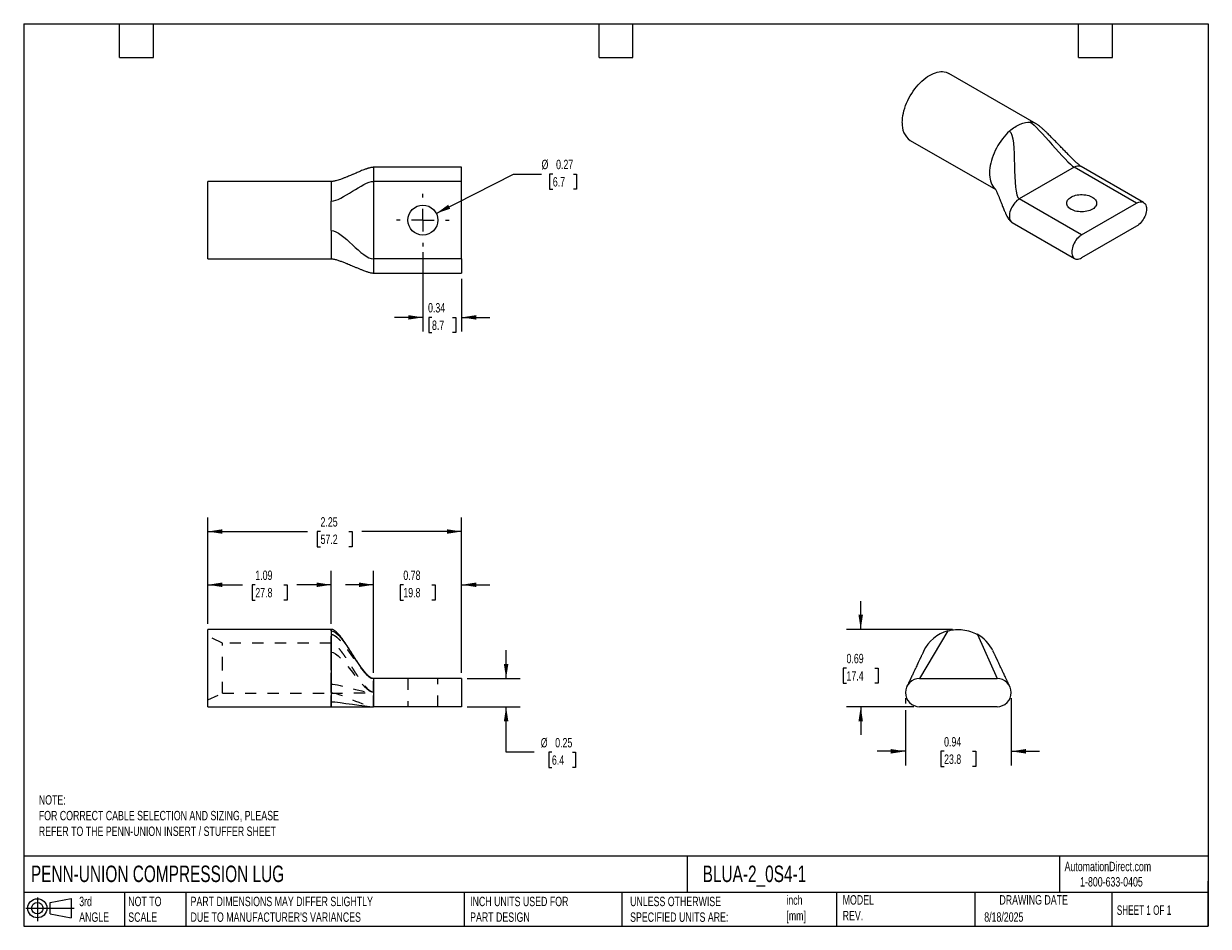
# Model space of a CAD drawing. Header units: inches. Extents: x 0.2 to 10.8, y 0.2 to 8.2.
import ezdxf

# ---------------------------------------------------------------- set-up
doc = ezdxf.new("R2010")
doc.units = ezdxf.units.IN
doc.header["$MEASUREMENT"] = 0
for name, pattern in [('SLD-Center', [0.75, 0.6, -0.05, 0.05, -0.05]), ('SLD-Dashed', [0.075, 0.05, -0.025]), ('SLD-Solid', [0])]:
    doc.linetypes.add(name, pattern=pattern)
for name, color, linetype in [('CENTER', 40, 'SLD-Center'), ('HIDDEN', 102, 'SLD-Dashed'), ('SLD-DEFPOINTS', 7, 'Continuous')]:
    doc.layers.add(name, color=color, linetype=linetype)
doc.layers.add('DIMENSIONS', color=140, linetype='SLD-Solid', lineweight=25)
doc.layers.add('TEXT', color=140, linetype='SLD-Solid', lineweight=25)
doc.styles.add('SLDTEXTSTYLE0', font='TXT', dxfattribs={"width": 0.7})
doc.styles.add('SLDTEXTSTYLE1', font='TXT', dxfattribs={"width": 0.65})
doc.dimstyles.new('SLDDIMSTYLE0', dxfattribs={"dimtxt": 0.084961, "dimasz": 0.13, "dimexe": 0, "dimexo": 0.0625, "dimgap": 0.02124, "dimtad": 0, "dimtih": 1, "dimtoh": 1, "dimrnd": 1e-09, "dimdsep": 46, "dimtxsty": 'SLDTEXTSTYLE0', "dimsah": 1, "dimcen": 0.09, "dimadec": 0, "dimazin": 2, "dimtfac": 1, "dimtmove": 0, "dimatfit": 0, "dimfxl": 0, "dimfrac": 2, "dimtolj": 1, "dimtzin": 12, "dimarcsym": 0})
doc.dimstyles.new('SLDDIMSTYLE1', dxfattribs={"dimtxt": 0.084961, "dimasz": 0.13, "dimexe": 0, "dimexo": 0.0625, "dimgap": 0.02124, "dimtad": 0, "dimtih": 1, "dimtoh": 1, "dimrnd": 1e-09, "dimzin": 12, "dimdsep": 46, "dimtxsty": 'SLDTEXTSTYLE0', "dimsah": 1, "dimcen": 0.09, "dimadec": 0, "dimazin": 3, "dimtfac": 1, "dimtofl": 0, "dimtmove": 0, "dimatfit": 3, "dimfxl": 0, "dimfrac": 2, "dimtolj": 1, "dimtzin": 12, "dimarcsym": 0})
doc.dimstyles.new('SLDDIMSTYLE2', dxfattribs={"dimtxt": 0.084961, "dimasz": 0.13, "dimexe": 0, "dimexo": 0.0625, "dimgap": 0.02124, "dimtad": 0, "dimtih": 1, "dimtoh": 1, "dimrnd": 1e-09, "dimdsep": 46, "dimtxsty": 'SLDTEXTSTYLE0', "dimsah": 1, "dimcen": 0, "dimadec": 0, "dimazin": 2, "dimtfac": 1, "dimtofl": 0, "dimtmove": 0, "dimatfit": 3, "dimfxl": 0, "dimfrac": 2, "dimtolj": 1, "dimtzin": 12, "dimarcsym": 0})

# ---------------------------------------------------------------- blocks, each defined once
blk = doc.blocks.new('Block11')
at = {"color": 7, "linetype": 'SLD-Solid', "lineweight": 18}
for p, q in [((0, 0.113), (0.428, 0.113)), ((0.102, 0.209), (0.102, 0)), ((0.216, 0.164), (0.401, 0.198)), ((0.216, 0.063), (0.216, 0.164)), ((0.401, 0.198), (0.401, 0.029)), ((0.216, 0.063), (0.401, 0.029))]:
    blk.add_line(p, q, dxfattribs=at)
for radius in [0.0846, 0.0506]:
    blk.add_circle((0.102, 0.113), radius, dxfattribs=at)
blk = doc.blocks.new('Block12')
at = {"layer": 'SLD-DEFPOINTS'}
blk.add_blockref('Block11', (0, 0), dxfattribs=at)
blk = doc.blocks.new('_D')
at = {"layer": 'DIMENSIONS'}
for p, q in [((4.526, 2.446), (4.526, 2.696)), ((4.182, 2.446), (4.651, 2.446)), ((4.182, 2.196), (4.651, 2.196)), ((4.526, 1.792), (4.526, 2.196)), ((4.776, 1.792), (4.526, 1.792)), ((4.932, 1.792), (4.904, 1.792)), ((4.904, 1.792), (4.904, 1.657)), ((5.114, 1.792), (5.142, 1.792)), ((5.142, 1.792), (5.142, 1.657)), ((4.904, 1.657), (4.932, 1.657)), ((5.142, 1.657), (5.114, 1.657))]:
    blk.add_line(p, q, dxfattribs=at)
for points in [[(4.526, 2.446), (4.546, 2.576), (4.506, 2.576)], [(4.526, 2.196), (4.506, 2.066), (4.546, 2.066)]]:
    blk.add_solid(points, dxfattribs=at)
at = {"layer": 'DIMENSIONS', "char_height": 0.0833, "attachment_point": 1, "style": 'SLDTEXTSTYLE0'}
for s, insert in [('%%c', (4.833, 1.919)), ('0.25', (4.961, 1.919)), ('6.4', (4.932, 1.765))]:
    blk.add_mtext(s, dxfattribs=dict(at, insert=insert))
blk = doc.blocks.new('_D_1')
at = {"layer": 'DIMENSIONS'}
for p, q in [((1.882, 2.931), (1.882, 3.402)), ((2.976, 2.931), (2.976, 3.402)), ((1.882, 3.277), (2.188, 3.277)), ((2.303, 3.277), (2.274, 3.277)), ((2.274, 3.277), (2.274, 3.142)), ((2.555, 3.277), (2.584, 3.277)), ((2.584, 3.277), (2.584, 3.142)), ((2.976, 3.277), (2.67, 3.277)), ((2.274, 3.142), (2.303, 3.142)), ((2.584, 3.142), (2.555, 3.142))]:
    blk.add_line(p, q, dxfattribs=at)
for points in [[(1.882, 3.277), (2.012, 3.257), (2.012, 3.297)], [(2.976, 3.277), (2.846, 3.297), (2.846, 3.257)]]:
    blk.add_solid(points, dxfattribs=at)
at = {"layer": 'DIMENSIONS', "char_height": 0.0833, "attachment_point": 1, "style": 'SLDTEXTSTYLE0'}
for s, insert in [('1.09', (2.303, 3.403)), ('27.8', (2.303, 3.249))]:
    blk.add_mtext(s, dxfattribs=dict(at, insert=insert))
blk = doc.blocks.new('_D_2')
at = {"layer": 'DIMENSIONS'}
for p, q in [((3.351, 2.496), (3.351, 3.402)), ((4.132, 2.496), (4.132, 3.402)), ((3.351, 3.277), (3.101, 3.277)), ((3.615, 3.277), (3.587, 3.277)), ((3.587, 3.277), (3.587, 3.142)), ((3.868, 3.277), (3.896, 3.277)), ((3.896, 3.277), (3.896, 3.142)), ((4.132, 3.277), (4.382, 3.277)), ((3.587, 3.142), (3.615, 3.142)), ((3.896, 3.142), (3.868, 3.142))]:
    blk.add_line(p, q, dxfattribs=at)
for points in [[(3.351, 3.277), (3.221, 3.297), (3.221, 3.257)], [(4.132, 3.277), (4.262, 3.257), (4.262, 3.297)]]:
    blk.add_solid(points, dxfattribs=at)
at = {"layer": 'DIMENSIONS', "char_height": 0.0833, "attachment_point": 1, "style": 'SLDTEXTSTYLE0'}
for s, insert in [('0.78', (3.615, 3.403)), ('19.8', (3.615, 3.249))]:
    blk.add_mtext(s, dxfattribs=dict(at, insert=insert))
blk = doc.blocks.new('_D_3')
at = {"layer": 'DIMENSIONS'}
for p, q in [((1.882, 2.931), (1.882, 3.874)), ((4.132, 2.496), (4.132, 3.874)), ((1.882, 3.749), (2.766, 3.749)), ((2.881, 3.749), (2.852, 3.749)), ((2.852, 3.749), (2.852, 3.614)), ((3.133, 3.749), (3.162, 3.749)), ((3.162, 3.749), (3.162, 3.614)), ((4.132, 3.749), (3.248, 3.749)), ((2.852, 3.614), (2.881, 3.614)), ((3.162, 3.614), (3.133, 3.614))]:
    blk.add_line(p, q, dxfattribs=at)
for points in [[(1.882, 3.749), (2.012, 3.729), (2.012, 3.769)], [(4.132, 3.749), (4.002, 3.769), (4.002, 3.729)]]:
    blk.add_solid(points, dxfattribs=at)
at = {"layer": 'DIMENSIONS', "char_height": 0.0833, "attachment_point": 1, "style": 'SLDTEXTSTYLE0'}
for s, insert in [('2.25', (2.881, 3.876)), ('57.2', (2.881, 3.722))]:
    blk.add_mtext(s, dxfattribs=dict(at, insert=insert))
blk = doc.blocks.new('_D_4')
at = {"layer": 'DIMENSIONS'}
for p, q in [((7.669, 2.881), (7.669, 3.131)), ((8.484, 2.881), (7.544, 2.881)), ((7.543, 2.539), (7.514, 2.539)), ((7.514, 2.539), (7.514, 2.404)), ((7.795, 2.539), (7.824, 2.539)), ((7.824, 2.539), (7.824, 2.404)), ((7.514, 2.404), (7.543, 2.404)), ((7.824, 2.404), (7.795, 2.404)), ((8.141, 2.196), (7.544, 2.196)), ((7.669, 2.196), (7.669, 1.946))]:
    blk.add_line(p, q, dxfattribs=at)
for points in [[(7.669, 2.881), (7.689, 3.011), (7.649, 3.011)], [(7.669, 2.196), (7.649, 2.066), (7.689, 2.066)]]:
    blk.add_solid(points, dxfattribs=at)
at = {"layer": 'DIMENSIONS', "char_height": 0.0833, "attachment_point": 1, "style": 'SLDTEXTSTYLE0'}
for s, insert in [('0.69', (7.543, 2.665)), ('17.4', (7.543, 2.511))]:
    blk.add_mtext(s, dxfattribs=dict(at, insert=insert))
blk = doc.blocks.new('_D_5')
at = {"layer": 'DIMENSIONS'}
for p, q in [((8.066, 2.271), (8.066, 2.226)), ((9.003, 2.271), (9.003, 1.676)), ((8.066, 2.166), (8.066, 1.676)), ((8.066, 1.801), (7.816, 1.801)), ((8.408, 1.801), (8.38, 1.801)), ((8.38, 1.801), (8.38, 1.666)), ((8.661, 1.801), (8.689, 1.801)), ((8.689, 1.801), (8.689, 1.666)), ((9.003, 1.801), (9.253, 1.801)), ((8.38, 1.666), (8.408, 1.666)), ((8.689, 1.666), (8.661, 1.666))]:
    blk.add_line(p, q, dxfattribs=at)
for points in [[(8.066, 1.801), (7.936, 1.821), (7.936, 1.781)], [(9.003, 1.801), (9.133, 1.781), (9.133, 1.821)]]:
    blk.add_solid(points, dxfattribs=at)
at = {"layer": 'DIMENSIONS', "char_height": 0.0833, "attachment_point": 1, "style": 'SLDTEXTSTYLE0'}
for s, insert in [('0.94', (8.408, 1.927)), ('23.8', (8.408, 1.773))]:
    blk.add_mtext(s, dxfattribs=dict(at, insert=insert))
blk = doc.blocks.new('_D_6')
at = {"layer": 'DIMENSIONS'}
for p, q in [((3.788, 6.226), (3.788, 5.522)), ((4.132, 5.99), (4.132, 5.522)), ((3.788, 5.647), (3.538, 5.647)), ((3.869, 5.647), (3.841, 5.647)), ((3.841, 5.647), (3.841, 5.512)), ((4.051, 5.647), (4.079, 5.647)), ((4.079, 5.647), (4.079, 5.512)), ((4.132, 5.647), (4.382, 5.647)), ((3.841, 5.512), (3.869, 5.512)), ((4.079, 5.512), (4.051, 5.512))]:
    blk.add_line(p, q, dxfattribs=at)
for points in [[(3.788, 5.647), (3.658, 5.667), (3.658, 5.627)], [(4.132, 5.647), (4.262, 5.627), (4.262, 5.667)]]:
    blk.add_solid(points, dxfattribs=at)
at = {"layer": 'DIMENSIONS', "char_height": 0.0833, "attachment_point": 1, "style": 'SLDTEXTSTYLE0'}
for s, insert in [('0.34', (3.834, 5.774)), ('8.7', (3.869, 5.619))]:
    blk.add_mtext(s, dxfattribs=dict(at, insert=insert))
blk = doc.blocks.new('_D_7')
at = {"layer": 'DIMENSIONS'}
for p, q in [((3.907, 6.569), (4.59, 6.917)), ((4.59, 6.917), (4.84, 6.917)), ((4.94, 6.917), (4.911, 6.917)), ((4.911, 6.917), (4.911, 6.782)), ((5.122, 6.917), (5.15, 6.917)), ((5.15, 6.917), (5.15, 6.782)), ((4.911, 6.782), (4.94, 6.782)), ((5.15, 6.782), (5.122, 6.782))]:
    blk.add_line(p, q, dxfattribs=at)
blk.add_solid([(3.907, 6.569), (4.031, 6.61), (4.013, 6.646)], dxfattribs=at)
at = {"layer": 'DIMENSIONS', "char_height": 0.0833, "attachment_point": 1, "style": 'SLDTEXTSTYLE0'}
for s, insert in [('%%c', (4.84, 7.044)), ('0.27', (4.969, 7.044)), ('6.7', (4.94, 6.89))]:
    blk.add_mtext(s, dxfattribs=dict(at, insert=insert))
blk = doc.blocks.new('SW_CENTERMARKSYMBOL_0')
at = {"layer": 'CENTER', "color": 0}
for p, q in [((0, 0.2), (0, 0.233)), ((-0.2, 0), (-0.233, 0)), ((0, 0), (-0.1, 0)), ((0, 0), (0, 0.1)), ((0, 0), (0, -0.1)), ((0, 0), (0.1, 0)), ((0.2, 0), (0.233, 0)), ((0, -0.2), (0, -0.233))]:
    blk.add_line(p, q, dxfattribs=at)

msp = doc.modelspace()

# ---------------------------------------------------------------- linework, layer by layer
for p, q in [((9.224, 7.362), (8.451, 7.809)), ((8.108, 7.216), (8.866, 6.779)), ((4.132, 6.977), (3.351, 6.977)), ((3.351, 6.977), (3.351, 6.852)), ((4.132, 6.852), (4.132, 6.977)), ((9.561, 6.978), (9.075, 6.697)), ((10.113, 6.659), (9.561, 6.978)), ((10.176, 6.665), (9.624, 6.984)), ((2.976, 6.851), (1.882, 6.851)), ((1.882, 6.166), (1.882, 6.851)), ((2.976, 6.851), (2.976, 6.677)), ((3.351, 6.852), (3.351, 6.165)), ((4.132, 6.852), (3.351, 6.852)), ((4.132, 6.165), (4.132, 6.852)), ((9.627, 6.378), (9.075, 6.697)), ((9.627, 6.378), (10.113, 6.659)), ((2.976, 6.416), (2.976, 6.166)), ((9.012, 6.487), (9.565, 6.168)), ((10.113, 6.455), (9.627, 6.174)), ((1.882, 6.166), (2.976, 6.166)), ((4.132, 6.165), (3.351, 6.165)), ((3.351, 6.165), (3.351, 6.04)), ((4.132, 6.165), (4.132, 6.04)), ((3.351, 6.04), (4.132, 6.04)), ((2.976, 2.881), (1.882, 2.881)), ((1.882, 2.539), (1.882, 2.881)), ((2.976, 2.869), (2.976, 2.24)), ((1.882, 2.196), (1.882, 2.539)), ((3.351, 2.446), (3.351, 2.196)), ((4.132, 2.446), (3.351, 2.446)), ((4.132, 2.446), (4.132, 2.196)), ((8.191, 2.446), (8.878, 2.446)), ((2.976, 2.24), (2.976, 2.196)), ((1.882, 2.196), (2.976, 2.196)), ((4.132, 2.196), (3.351, 2.196)), ((8.878, 2.196), (8.191, 2.196))]:
    msp.add_line(p, q)
at = {"flags": 128}
for points in [[(8.037, 7.373), (8.038, 7.393), (8.04, 7.414), (8.043, 7.435), (8.047, 7.457), (8.052, 7.479), (8.059, 7.501), (8.067, 7.524), (8.076, 7.546), (8.086, 7.568), (8.096, 7.59), (8.108, 7.611), (8.121, 7.632), (8.134, 7.652), (8.148, 7.672), (8.163, 7.691), (8.179, 7.709), (8.195, 7.726), (8.211, 7.741), (8.228, 7.756), (8.245, 7.769), (8.262, 7.781), (8.279, 7.792), (8.297, 7.801), (8.314, 7.809), (8.331, 7.815), (8.348, 7.82), (8.364, 7.823), (8.38, 7.825), (8.395, 7.825), (8.41, 7.823), (8.425, 7.82), (8.438, 7.815), (8.451, 7.809)], [(8.988, 7.298), (8.971, 7.282), (8.955, 7.265), (8.94, 7.248), (8.925, 7.229), (8.91, 7.21), (8.897, 7.189), (8.884, 7.169), (8.872, 7.147), (8.861, 7.126), (8.851, 7.103), (8.842, 7.081), (8.834, 7.059), (8.827, 7.037), (8.822, 7.015), (8.817, 6.993), (8.814, 6.971), (8.812, 6.95), (8.811, 6.93), (8.811, 6.91), (8.813, 6.891), (8.816, 6.873), (8.82, 6.856), (8.825, 6.84), (8.831, 6.825), (8.839, 6.811), (8.848, 6.799), (8.857, 6.788), (8.861, 6.784)], [(9.533, 6.604), (9.523, 6.611), (9.515, 6.618), (9.507, 6.626), (9.502, 6.634), (9.498, 6.642), (9.495, 6.651), (9.495, 6.66), (9.496, 6.669), (9.498, 6.677), (9.503, 6.685), (9.509, 6.693), (9.517, 6.701), (9.526, 6.708), (9.536, 6.714), (9.548, 6.72), (9.56, 6.725), (9.574, 6.729), (9.588, 6.732), (9.603, 6.734), (9.618, 6.735), (9.633, 6.735), (9.648, 6.734), (9.663, 6.733), (9.677, 6.73), (9.691, 6.726), (9.704, 6.721), (9.716, 6.716), (9.726, 6.71), (9.736, 6.703), (9.744, 6.695), (9.75, 6.688), (9.755, 6.679), (9.759, 6.671), (9.76, 6.662), (9.76, 6.653), (9.758, 6.645), (9.754, 6.636), (9.749, 6.628), (9.742, 6.62), (9.734, 6.613), (9.724, 6.606), (9.713, 6.6), (9.701, 6.595), (9.688, 6.59), (9.674, 6.587), (9.659, 6.584), (9.644, 6.583), (9.629, 6.582), (9.614, 6.582), (9.599, 6.584), (9.584, 6.586), (9.57, 6.589), (9.557, 6.594), (9.545, 6.599), (9.533, 6.604)], [(9.075, 6.697), (9.064, 6.69), (9.054, 6.682), (9.044, 6.672), (9.034, 6.662), (9.025, 6.65), (9.016, 6.637), (9.009, 6.624), (9.002, 6.611), (8.997, 6.597), (8.992, 6.583), (8.989, 6.57), (8.987, 6.557), (8.987, 6.544), (8.987, 6.532), (8.989, 6.521), (8.992, 6.511), (8.997, 6.502), (9.002, 6.495), (9.009, 6.489), (9.012, 6.487)], [(10.113, 6.659), (10.124, 6.664), (10.135, 6.668), (10.145, 6.67), (10.155, 6.671), (10.164, 6.67), (10.172, 6.667), (10.18, 6.663), (10.186, 6.657), (10.192, 6.649), (10.196, 6.641), (10.199, 6.631), (10.201, 6.62), (10.202, 6.608), (10.201, 6.595), (10.199, 6.582), (10.196, 6.568), (10.192, 6.554), (10.186, 6.541), (10.18, 6.527), (10.172, 6.514), (10.164, 6.502), (10.155, 6.49), (10.145, 6.479), (10.135, 6.47), (10.124, 6.461), (10.113, 6.455)], [(9.627, 6.378), (9.617, 6.371), (9.606, 6.363), (9.596, 6.353), (9.586, 6.343), (9.577, 6.331), (9.569, 6.319), (9.561, 6.305), (9.555, 6.292), (9.549, 6.278), (9.545, 6.264), (9.542, 6.251), (9.54, 6.238), (9.539, 6.225), (9.54, 6.213), (9.542, 6.202), (9.545, 6.192), (9.549, 6.183), (9.555, 6.176), (9.561, 6.17), (9.569, 6.166), (9.577, 6.163), (9.586, 6.162), (9.596, 6.162), (9.606, 6.165), (9.617, 6.169), (9.627, 6.174)]]:
    msp.add_lwpolyline(points, dxfattribs=at)
msp.add_circle((3.788, 6.509), 0.133)
for centre, radius, start, end in [((8.206, 7.354), 0.17, 173.8823, 234.8055), ((9.164, 7.257), 0.121, 60.3423, 86.3547), ((9.598, 6.925), 0.0639, 66.242, 125.0685), ((8.534, 2.539), 0.343, 105.6037, 154.3612), ((8.534, 2.539), 0.343, 26.7783, 60.6037), ((8.191, 2.321), 0.125, 90, 270), ((8.878, 2.321), 0.125, 270, 90)]:
    msp.add_arc(centre, radius, start, end)
for points, knots in [([(8.988, 7.298), (9.018, 7.325), (9.051, 7.346), (9.114, 7.374), (9.144, 7.38), (9.172, 7.378)], [0, 0, 0, 0, 0.5, 0.5, 1, 1, 1, 1]), ([(9.624, 6.984), (9.622, 6.985), (9.618, 6.987), (9.611, 6.993), (9.605, 6.998), (9.597, 7.005), (9.588, 7.013), (9.576, 7.023), (9.565, 7.035), (9.552, 7.047), (9.535, 7.064), (9.513, 7.086), (9.487, 7.112), (9.46, 7.14), (9.432, 7.169), (9.402, 7.2), (9.372, 7.23), (9.344, 7.259), (9.322, 7.28), (9.307, 7.295), (9.297, 7.304), (9.288, 7.312), (9.279, 7.32), (9.27, 7.329), (9.258, 7.338), (9.244, 7.35), (9.231, 7.358), (9.224, 7.362)], [0, 0, 0, 0, 0.019871, 0.037537, 0.053555, 0.067663, 0.093, 0.118488, 0.14698, 0.178474, 0.212909, 0.275786, 0.342981, 0.413054, 0.484601, 0.564709, 0.642325, 0.715308, 0.782118, 0.806382, 0.829584, 0.851924, 0.873358, 0.89384, 0.91775, 0.954881, 1, 1, 1, 1]), ([(3.351, 6.977), (3.348, 6.977), (3.34, 6.977), (3.328, 6.975), (3.317, 6.972), (3.308, 6.97), (3.301, 6.968), (3.295, 6.966), (3.29, 6.964), (3.282, 6.961), (3.271, 6.957), (3.254, 6.951), (3.235, 6.943), (3.215, 6.934), (3.197, 6.927), (3.182, 6.92), (3.169, 6.915), (3.158, 6.91), (3.145, 6.905), (3.129, 6.898), (3.108, 6.889), (3.085, 6.88), (3.061, 6.871), (3.037, 6.863), (3.02, 6.858), (3.005, 6.855), (2.995, 6.853), (2.985, 6.851), (2.979, 6.851), (2.976, 6.851)], [0, 0, 0, 0, 0.020271, 0.050402, 0.078319, 0.104725, 0.121387, 0.133152, 0.146478, 0.161467, 0.196132, 0.238277, 0.298352, 0.357746, 0.410254, 0.45374, 0.489178, 0.514532, 0.551902, 0.600915, 0.660501, 0.728644, 0.802012, 0.857563, 0.910652, 0.93541, 0.958573, 0.980025, 1, 1, 1, 1]), ([(8.862, 6.785), (8.862, 6.785), (8.862, 6.785), (8.863, 6.784), (8.864, 6.781), (8.867, 6.776), (8.871, 6.767), (8.877, 6.756), (8.882, 6.743), (8.887, 6.73), (8.893, 6.718), (8.897, 6.705), (8.903, 6.692), (8.909, 6.675), (8.917, 6.655), (8.926, 6.632), (8.934, 6.612), (8.941, 6.597), (8.946, 6.584), (8.951, 6.574), (8.956, 6.563), (8.962, 6.55), (8.97, 6.535), (8.978, 6.521), (8.987, 6.51), (8.994, 6.501), (9.003, 6.493), (9.009, 6.489), (9.012, 6.487)], [0, 0, 0, 0, 0.007577, 0.041521, 0.071143, 0.101123, 0.147341, 0.191313, 0.234167, 0.278445, 0.319653, 0.354295, 0.389712, 0.439217, 0.502895, 0.572584, 0.630879, 0.677291, 0.706762, 0.735132, 0.763297, 0.798656, 0.841054, 0.88879, 0.914992, 0.942265, 0.970467, 1, 1, 1, 1]), ([(2.976, 6.416), (2.976, 6.46), (2.976, 6.505), (2.976, 6.594), (2.976, 6.638), (2.976, 6.677)], [0, 0, 0, 0, 0.5, 0.5, 1, 1, 1, 1]), ([(2.976, 6.166), (2.98, 6.166), (2.99, 6.165), (3.004, 6.163), (3.019, 6.159), (3.039, 6.153), (3.064, 6.144), (3.091, 6.133), (3.116, 6.124), (3.137, 6.115), (3.157, 6.106), (3.178, 6.097), (3.201, 6.088), (3.226, 6.077), (3.249, 6.068), (3.273, 6.059), (3.293, 6.052), (3.31, 6.047), (3.324, 6.043), (3.337, 6.04), (3.346, 6.04), (3.351, 6.04)], [0, 0, 0, 0, 0.028827, 0.062079, 0.098995, 0.138377, 0.219811, 0.298408, 0.368693, 0.427419, 0.481303, 0.535437, 0.607092, 0.676962, 0.744356, 0.80371, 0.87164, 0.906449, 0.940181, 0.971586, 1, 1, 1, 1]), ([(3.351, 2.446), (3.347, 2.447), (3.339, 2.447), (3.328, 2.453), (3.317, 2.46), (3.304, 2.47), (3.29, 2.484), (3.277, 2.499), (3.266, 2.512), (3.258, 2.523), (3.25, 2.534), (3.239, 2.548), (3.227, 2.566), (3.212, 2.587), (3.197, 2.61), (3.184, 2.631), (3.173, 2.649), (3.162, 2.665), (3.151, 2.683), (3.138, 2.703), (3.123, 2.727), (3.106, 2.752), (3.088, 2.779), (3.068, 2.807), (3.048, 2.832), (3.029, 2.852), (3.012, 2.867), (2.997, 2.876), (2.985, 2.881), (2.979, 2.881), (2.976, 2.881)], [0, 0, 0, 0, 0.019994, 0.040659, 0.061914, 0.083241, 0.123652, 0.157776, 0.183875, 0.208211, 0.232695, 0.257166, 0.305527, 0.352827, 0.399474, 0.445797, 0.476605, 0.507375, 0.540386, 0.579978, 0.626128, 0.678189, 0.734923, 0.794413, 0.853982, 0.896691, 0.935942, 0.970353, 0.985666, 1, 1, 1, 1]), ([(2.976, 2.869), (2.976, 2.873), (2.976, 2.876), (2.976, 2.88), (2.976, 2.881), (2.976, 2.881)], [0, 0, 0, 0, 0.5, 0.5, 1, 1, 1, 1]), ([(8.442, 2.869), (8.485, 2.881), (8.531, 2.884), (8.62, 2.873), (8.663, 2.859), (8.703, 2.837)], [0, 0, 0, 0, 0.5, 0.5, 1, 1, 1, 1]), ([(8.226, 2.688), (8.226, 2.688), (8.226, 2.687), (8.223, 2.681), (8.22, 2.674), (8.216, 2.665), (8.211, 2.655), (8.206, 2.645), (8.202, 2.636), (8.199, 2.629), (8.196, 2.624), (8.192, 2.616), (8.188, 2.606), (8.182, 2.593), (8.174, 2.578), (8.166, 2.56), (8.157, 2.54), (8.149, 2.524), (8.143, 2.51), (8.137, 2.498), (8.13, 2.484), (8.123, 2.469), (8.117, 2.456), (8.112, 2.447), (8.109, 2.44), (8.106, 2.433), (8.103, 2.427), (8.1, 2.42), (8.096, 2.412), (8.091, 2.402), (8.086, 2.393), (8.082, 2.384), (8.079, 2.378), (8.077, 2.372), (8.076, 2.371), (8.076, 2.371)], [0, 0, 0, 0, 0.024044, 0.049959, 0.077078, 0.104285, 0.141995, 0.17471, 0.200373, 0.21805, 0.23469, 0.253117, 0.285869, 0.322494, 0.358514, 0.418942, 0.473219, 0.521331, 0.554365, 0.585848, 0.624611, 0.669948, 0.71332, 0.733551, 0.753098, 0.772139, 0.790637, 0.810979, 0.834879, 0.864397, 0.897903, 0.924372, 0.950811, 0.97619, 1, 1, 1, 1]), ([(8.993, 2.372), (8.992, 2.372), (8.992, 2.373), (8.989, 2.379), (8.986, 2.385), (8.982, 2.394), (8.977, 2.403), (8.973, 2.413), (8.968, 2.422), (8.964, 2.432), (8.958, 2.443), (8.952, 2.457), (8.944, 2.473), (8.937, 2.489), (8.929, 2.505), (8.922, 2.519), (8.915, 2.535), (8.906, 2.553), (8.897, 2.573), (8.888, 2.592), (8.882, 2.605), (8.877, 2.614), (8.875, 2.62), (8.872, 2.625), (8.869, 2.632), (8.866, 2.639), (8.862, 2.648), (8.857, 2.658), (8.852, 2.668), (8.848, 2.677), (8.844, 2.684), (8.841, 2.691), (8.841, 2.692), (8.84, 2.693)], [0, 0, 0, 0, 0.0238, 0.049287, 0.075822, 0.102301, 0.135635, 0.164746, 0.188012, 0.219236, 0.250869, 0.289373, 0.335094, 0.382277, 0.426095, 0.466012, 0.502569, 0.555394, 0.613923, 0.669675, 0.715061, 0.731016, 0.747314, 0.763952, 0.78086, 0.80232, 0.827728, 0.85883, 0.893994, 0.921726, 0.949376, 0.975752, 1, 1, 1, 1]), ([(2.976, 2.196), (2.98, 2.196), (2.988, 2.196), (3.001, 2.196), (3.02, 2.196), (3.044, 2.196), (3.072, 2.196), (3.104, 2.196), (3.139, 2.196), (3.175, 2.196), (3.207, 2.196), (3.234, 2.196), (3.256, 2.196), (3.274, 2.196), (3.288, 2.196), (3.299, 2.196), (3.308, 2.196), (3.318, 2.196), (3.326, 2.196), (3.334, 2.196), (3.341, 2.196), (3.346, 2.196), (3.349, 2.196), (3.351, 2.196)], [0, 0, 0, 0, 0.0194406, 0.0433023, 0.0712779, 0.1200254, 0.1756366, 0.2366822, 0.3017359, 0.3690534, 0.4356297, 0.4780843, 0.5184143, 0.5569853, 0.5856822, 0.6153955, 0.6472999, 0.6817945, 0.7418513, 0.8060741, 0.8720224, 0.9373455, 1, 1, 1, 1])]:
    msp.add_open_spline(points, degree=3, knots=knots)
for points in [[(9.172, 7.378), (9.239, 7.339), (9.494, 7.016), (9.561, 6.978)], [(8.988, 7.298), (9.061, 7.255), (9.002, 6.739), (9.075, 6.697)], [(2.976, 6.677), (3.071, 6.677), (3.256, 6.852), (3.351, 6.852)], [(2.976, 6.416), (3.079, 6.416), (3.248, 6.165), (3.351, 6.165)], [(2.976, 2.869), (3.079, 2.869), (3.248, 2.446), (3.351, 2.446)], [(8.442, 2.869), (8.442, 2.869), (8.191, 2.446), (8.191, 2.446)], [(8.703, 2.837), (8.703, 2.837), (8.878, 2.446), (8.878, 2.446)], [(2.976, 2.24), (3.045, 2.24), (3.281, 2.196), (3.351, 2.196)]]:
    msp.add_open_spline(points, degree=3)
at = {"layer": 'HIDDEN'}
for p, q in [((2.976, 2.321), (2.976, 2.837)), ((2.012, 2.76), (1.882, 2.821)), ((2.012, 2.539), (2.012, 2.76)), ((2.976, 2.76), (2.012, 2.76)), ((2.976, 2.396), (2.976, 2.681)), ((2.976, 2.681), (2.976, 2.396)), ((2.012, 2.317), (2.012, 2.539)), ((3.351, 2.325), (3.351, 2.446)), ((3.655, 2.446), (3.655, 2.196)), ((3.921, 2.196), (3.921, 2.446)), ((1.882, 2.257), (2.012, 2.317)), ((2.012, 2.317), (2.976, 2.317)), ((2.976, 2.396), (2.976, 2.317)), ((2.976, 2.196), (2.976, 2.321)), ((3.351, 2.324), (3.351, 2.319)), ((3.351, 2.196), (3.351, 2.317))]:
    msp.add_line(p, q, dxfattribs=at)
for points, knots in [([(2.976, 2.881), (2.976, 2.881), (2.976, 2.877), (2.976, 2.863), (2.976, 2.851), (2.976, 2.837)], [0, 0, 0, 0, 0.5, 0.5, 1, 1, 1, 1]), ([(2.976, 2.837), (2.981, 2.836), (2.992, 2.835), (3.006, 2.827), (3.02, 2.817), (3.035, 2.804), (3.051, 2.788), (3.069, 2.768), (3.092, 2.739), (3.121, 2.701), (3.154, 2.654), (3.185, 2.611), (3.213, 2.572), (3.238, 2.54), (3.262, 2.51), (3.284, 2.486), (3.305, 2.467), (3.322, 2.455), (3.334, 2.449), (3.339, 2.448), (3.339, 2.448)], [0, 0, 0, 0, 0.026242, 0.057872, 0.087242, 0.120596, 0.16519, 0.214554, 0.267998, 0.371179, 0.480371, 0.590846, 0.671682, 0.748581, 0.81962, 0.882998, 0.931204, 0.971602, 0.99795, 1, 1, 1, 1]), ([(2.976, 2.681), (2.976, 2.694), (2.976, 2.716), (2.976, 2.749), (2.976, 2.768), (2.976, 2.749), (2.976, 2.716), (2.976, 2.694), (2.976, 2.681)], [0, 0, 0, 0, 0.125, 0.25, 0.5, 0.75, 0.875, 1, 1, 1, 1]), ([(3.351, 2.324), (3.346, 2.324), (3.338, 2.325), (3.327, 2.331), (3.318, 2.337), (3.309, 2.344), (3.298, 2.354), (3.286, 2.367), (3.273, 2.382), (3.26, 2.398), (3.246, 2.417), (3.231, 2.439), (3.215, 2.462), (3.197, 2.489), (3.177, 2.52), (3.154, 2.556), (3.129, 2.596), (3.104, 2.633), (3.081, 2.666), (3.06, 2.694), (3.041, 2.717), (3.023, 2.735), (3.008, 2.748), (2.992, 2.758), (2.981, 2.76), (2.976, 2.76)], [0, 0, 0, 0, 0.0224023, 0.0434333, 0.0617275, 0.0756786, 0.1046379, 0.1347768, 0.1672199, 0.2034791, 0.2438441, 0.2882652, 0.3365886, 0.3885453, 0.452318, 0.5249757, 0.6065075, 0.6942796, 0.7542355, 0.8133918, 0.8696561, 0.9085462, 0.9435049, 0.973862, 1, 1, 1, 1]), ([(2.976, 2.317), (2.981, 2.317), (2.994, 2.317), (3.014, 2.317), (3.037, 2.317), (3.061, 2.317), (3.086, 2.318), (3.111, 2.318), (3.141, 2.318), (3.174, 2.318), (3.208, 2.318), (3.236, 2.318), (3.257, 2.318), (3.275, 2.318), (3.293, 2.319), (3.313, 2.319), (3.332, 2.319), (3.345, 2.319), (3.351, 2.319)], [0, 0, 0, 0, 0.0444664, 0.0996744, 0.1618154, 0.2277542, 0.2949544, 0.3614078, 0.425567, 0.5336556, 0.6260758, 0.7012547, 0.7539647, 0.7966577, 0.8449151, 0.898357, 0.9523223, 1, 1, 1, 1])]:
    msp.add_open_spline(points, degree=3, knots=knots, dxfattribs=at)
for points in [[(2.976, 2.681), (3.067, 2.681), (3.26, 2.324), (3.351, 2.324)], [(2.976, 2.396), (3.046, 2.396), (3.281, 2.319), (3.351, 2.319)], [(2.976, 2.321), (3.043, 2.321), (3.284, 2.196), (3.351, 2.196)]]:
    msp.add_open_spline(points, degree=3, dxfattribs=at)
at = {"layer": 'TEXT'}
for p, q in [((0.25, 8.25), (10.75, 8.25)), ((0.25, 8.25), (0.25, 0.25)), ((1.1, 7.95), (1.1, 8.25)), ((1.4, 7.95), (1.4, 8.25)), ((5.35, 7.95), (5.35, 8.25)), ((5.65, 7.95), (5.65, 8.25)), ((9.6, 7.95), (9.6, 8.25)), ((9.9, 7.95), (9.9, 8.25)), ((10.75, 8.25), (10.75, 0.25)), ((1.1, 7.95), (1.4, 7.95)), ((5.35, 7.95), (5.65, 7.95)), ((9.6, 7.95), (9.9, 7.95)), ((10.75, 0.871), (0.25, 0.871)), ((6.132, 0.871), (6.132, 0.55)), ((9.432, 0.871), (9.432, 0.55)), ((10.75, 0.25), (10.75, 0.65)), ((10.75, 0.55), (0.25, 0.55)), ((1.143, 0.55), (1.143, 0.25)), ((1.687, 0.55), (1.687, 0.25)), ((4.153, 0.55), (4.153, 0.25)), ((5.551, 0.55), (5.551, 0.25)), ((7.453, 0.55), (7.453, 0.25)), ((8.68, 0.55), (8.68, 0.25)), ((9.896, 0.55), (9.896, 0.25)), ((0.25, 0.25), (10.75, 0.25))]:
    msp.add_line(p, q, dxfattribs=at)

# ---------------------------------------------------------------- block references
at = {"layer": 'CENTER'}
msp.add_blockref('SW_CENTERMARKSYMBOL_0', (3.788, 6.509), dxfattribs=at)
at = {"layer": 'SLD-DEFPOINTS'}
msp.add_blockref('Block12', (0.269, 0.297), dxfattribs=at)

# ---------------------------------------------------------------- texts
at = {"layer": 'TEXT'}
for s, insert, char_height, attachment_point, style in [('NOTE:^JFOR CORRECT CABLE SELECTION AND SIZING, PLEASE ^JREFER TO THE PENN-UNION INSERT / STUFFER SHEET', (0.384, 1.412), 0.083333, 1, 'SLDTEXTSTYLE0'), ('PENN-UNION COMPRESSION LUG', (0.314, 0.788), 0.14583, 1, 'SLDTEXTSTYLE0'), ('BLUA-2_0S4-1', (6.268, 0.788), 0.14583, 1, 'SLDTEXTSTYLE0'), ('AutomationDirect.com', (9.476, 0.822), 0.08333, 1, 'SLDTEXTSTYLE0'), ('1-800-633-0405', (9.614, 0.686), 0.08333, 1, 'SLDTEXTSTYLE0'), ('inch^J[mm]', (7.01, 0.524), 0.0833, 1, 'SLDTEXTSTYLE0'), ('MODEL ^JREV.', (7.509, 0.526), 0.08333, 1, 'SLDTEXTSTYLE0'), ('DRAWING DATE', (9.202, 0.526), 0.08333, 2, 'SLDTEXTSTYLE0'), ('3rd^JANGLE', (0.742, 0.512), 0.0833, 1, 'SLDTEXTSTYLE0'), ('NOT TO^JSCALE', (1.177, 0.512), 0.08333, 1, 'SLDTEXTSTYLE0'), ("PART DIMENSIONS MAY DIFFER SLIGHTLY ^JDUE TO MANUFACTURER'S VARIANCES", (1.729, 0.512), 0.08333, 1, 'SLDTEXTSTYLE0'), ('INCH UNITS USED FOR ^JPART DESIGN', (4.207, 0.512), 0.08333, 1, 'SLDTEXTSTYLE0'), ('UNLESS OTHERWISE ^JSPECIFIED UNITS ARE:', (5.625, 0.512), 0.08333, 1, 'SLDTEXTSTYLE0'), ('SHEET 1 OF 1', (9.939, 0.435), 0.08333, 1, 'SLDTEXTSTYLE1'), ('8/18/2025', (8.764, 0.374), 0.0833, 1, 'SLDTEXTSTYLE0')]:
    msp.add_mtext(s, dxfattribs=dict(at, insert=insert, char_height=char_height, attachment_point=attachment_point, style=style))

# ---------------------------------------------------------------- dimensions: what is measured, and where the dimension line sits
at = {"layer": 'DIMENSIONS'}
dim = msp.add_diameter_dim_2p(p1=(3.67, 6.448), p2=(3.907, 6.569), dimstyle='SLDDIMSTYLE2', dxfattribs=at)
dim.commit()
dim.dimension.update_dxf_attribs({"geometry": '_D_7', "text_midpoint": (5.031, 6.917), "dimtype": 163})
for base, p1, p2, dimstyle, picture, middle in [((4.132, 5.647), (3.788, 6.276), (4.132, 6.04), 'SLDDIMSTYLE0', '_D_6', (3.96, 5.647)), ((4.132, 3.749), (1.882, 2.881), (4.132, 2.446), 'SLDDIMSTYLE1', '_D_3', (3.007, 3.749)), ((1.882, 3.277), (2.976, 2.881), (1.882, 2.881), 'SLDDIMSTYLE1', '_D_1', (2.429, 3.277)), ((3.351, 3.277), (4.132, 2.446), (3.351, 2.446), 'SLDDIMSTYLE0', '_D_2', (3.741, 3.277))]:
    dim = msp.add_linear_dim(base=base, p1=p1, p2=p2, dimstyle=dimstyle, dxfattribs=at)
    dim.commit()
    dim.dimension.update_dxf_attribs({"geometry": picture, "text_midpoint": middle, "dimtype": 160})
for base, p1, p2, angle, picture, middle in [((7.669176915, 2.881220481), (8.190658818, 2.196220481), (8.534408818, 2.881220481), 90, '_D_4', (7.669176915, 2.538720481)), ((9.003, 1.801), (8.066, 2.321), (9.003, 2.321), 0, '_D_5', (8.534, 1.801))]:
    dim = msp.add_linear_dim(base=base, p1=p1, p2=p2, angle=angle, dimstyle='SLDDIMSTYLE0', dxfattribs=at)
    dim.commit()
    dim.dimension.update_dxf_attribs({"geometry": picture, "text_midpoint": middle, "dimtype": 160})
dim = msp.add_linear_dim(base=(4.526, 2.196), p1=(4.132, 2.446), p2=(4.132, 2.196), angle=90, text='%%c<>', dimstyle='SLDDIMSTYLE0', dxfattribs=at)
dim.commit()
dim.dimension.update_dxf_attribs({"geometry": '_D', "text_midpoint": (4.526, 1.792), "dimtype": 160})

doc.saveas('drawing.dxf')
